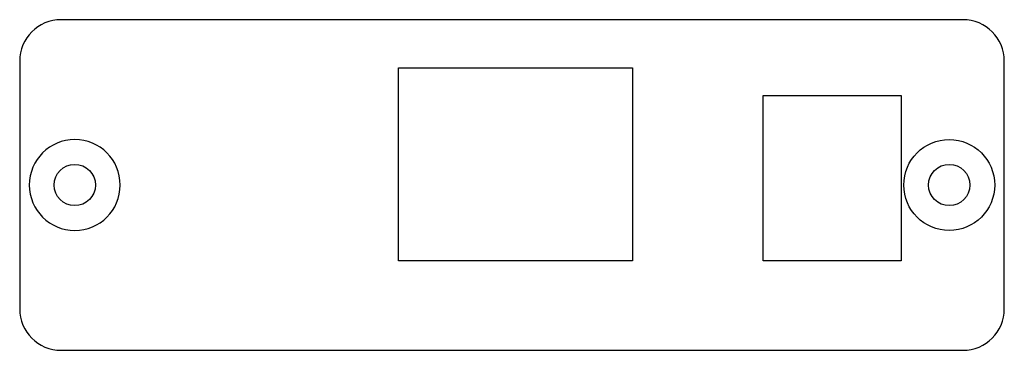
# Model space of a CAD drawing. Header units: millimetres. Extents: x 0 to 71.5, y 0 to 24.
import ezdxf

# ---------------------------------------------------------------- set-up
doc = ezdxf.new("R2010")
doc.units = ezdxf.units.MM
doc.layers.get('0').update_dxf_attribs({"lineweight": 70})

msp = doc.modelspace()

# ---------------------------------------------------------------- linework, layer by layer
at = {"color": 7, "lineweight": -3}
for p, q in [((68.5, 24), (3, 24)), ((0, 21), (0, 3)), ((71.5, 3), (71.5, 21)), ((27.5, 20.5), (44.5, 20.5)), ((27.5, 6.5), (27.5, 20.5)), ((44.5, 20.5), (44.5, 6.5)), ((54, 18.5), (64, 18.5)), ((54, 6.5), (54, 18.5)), ((64, 18.5), (64, 6.5)), ((44.5, 6.5), (27.5, 6.5)), ((64, 6.5), (54, 6.5)), ((3, 0), (68.5, 0))]:
    msp.add_line(p, q, dxfattribs=at)
at = {"color": 7, "lineweight": -3, "extrusion": (-1.65999e-17, 1.37781e-16, -1)}
msp.add_circle((-4, 12), 3.3, dxfattribs=at)
at = {"color": 7, "lineweight": -3}
for centre, radius in [((67.5, 12), 3.3), ((4, 12), 1.5), ((67.5, 12), 1.5)]:
    msp.add_circle(centre, radius, dxfattribs=at)
for centre, start, end in [((3, 21), 90, 180), ((68.5, 21), 0, 90), ((3, 3), 180, 270), ((68.5, 3), 270, 0)]:
    msp.add_arc(centre, 3, start, end, dxfattribs=at)

doc.saveas('drawing.dxf')
